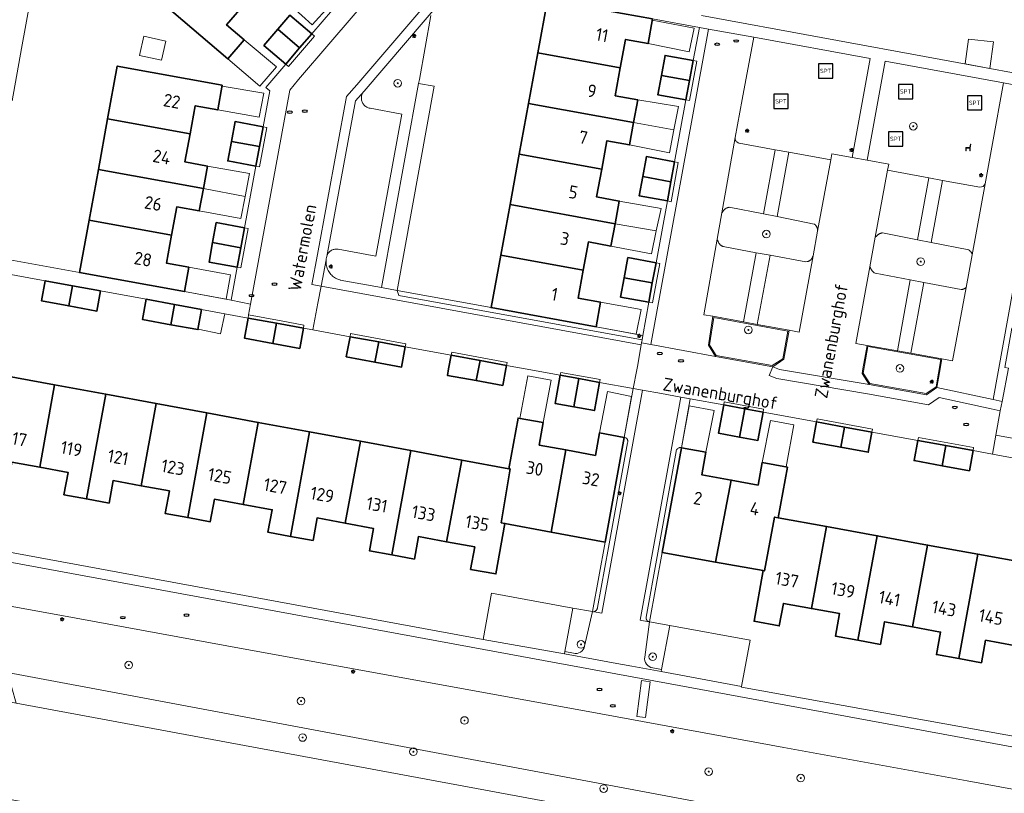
# Model space of a CAD drawing. Header units: metres. Extents: x 152610 to 160096, y 456114 to 462495.
# Tile 218 of 256: x 157214 to 157317, y 459705 to 459787. Entities that reach past the tile are written whole.
import ezdxf
from ezdxf.enums import TextEntityAlignment as Align

# ---------------------------------------------------------------- set-up
doc = ezdxf.new("R2010")
doc.units = ezdxf.units.M
doc.header["$LTSCALE"] = 0.5
doc.layers.get('0').update_dxf_attribs({"linetype": 'CONTINUOUS'})
for name, color, linetype, lineweight in [('B-PV-GK-BESCHOEIING-G', 251, 'GK-BESCHOEIING-SO', 18), ('B-PV-GR-BEPLANTING_CULTUUR_BODEMBEDEKKER-GV', 251, 'CONTINUOUS', 18), ('B-PV-GR-BEPLANTING_CULTUUR_HEESTERS-GV', 251, 'CONTINUOUS', 18), ('B-PV-GR-BEPLANTING_CULTUUR_ROOS-GV', 251, 'CONTINUOUS', 18), ('B-PV-GR-BEPLANTING_CULTUUR_VASTE PLANTENVAK-GV', 251, 'CONTINUOUS', 18), ('B-PV-GR-BOOM-S', 251, 'CONTINUOUS', 25), ('B-PV-GW-TALUD_KRUIN-G', 251, 'CONTINUOUS', 18), ('B-PV-IE-MEUBILAIR-S', 251, 'CONTINUOUS', 25), ('B-PV-IE-MEUBILAIR_WEGMEUBILAIR-S', 251, 'CONTINUOUS', 25), ('B-PV-IE-TERREINAFSCHEIDING_KUNSTMATIG_MUUR-G', 251, 'IE-TERREINAFSCHEIDING_KUNSTMATIG-SO', 18), ('B-PV-OG-BEBOUWING-GV', 6, 'CONTINUOUS', 35), ('B-PV-OG-BEBOUWING-T18', 1, 'CONTINUOUS', 18), ('B-PV-OG-BEBOUWING_OVERBOUWING-GV', 251, 'CONTINUOUS', 18), ('B-PV-OG-BEBOUWING_SCHUUR-GV', 251, 'CONTINUOUS', 18), ('B-PV-OG-TERREIN_BEGROEID-GV', 251, 'CONTINUOUS', 18), ('B-PV-OG-TOPOGRAFIE-T18', 1, 'CONTINUOUS', 18), ('B-PV-OG-WATER_SLOOT-GV', 251, 'CONTINUOUS', 18), ('B-PV-VH-OPENVERHARDING_BETONSTRAATSTEEN-GV', 251, 'CONTINUOUS', 18), ('B-PV-VH-OPENVERHARDING_TEGEL-GV', 251, 'CONTINUOUS', 18)]:
    doc.layers.add(name, color=color, linetype=linetype, lineweight=lineweight)
doc.styles.add('NLCS-ISO', font='NLCS-ISO.ttf')
doc.styles.add('NLCS-ISO-M750-T18', font='NLCS-ISO.ttf', dxfattribs={"height": 1.35})
doc.linetypes.add('GK-BESCHOEIING-SO', pattern='A,18,-3,[1,NLCS.SHX,S=0.6,R=0,X=0,Y=0],-3', length=24)
doc.linetypes.add('IE-TERREINAFSCHEIDING_KUNSTMATIG-SO', pattern='A,4,[82,NLCS.SHX,S=0.75,R=90,X=0,Y=0],4,-2', length=10)

# ---------------------------------------------------------------- blocks, each defined once
blk = doc.blocks.new('SIE-MEUBILAIR_PAAL_LICHTMAST-SO')
for points in [[(-0.62, 0), (-1, 0)], [(-0.71, 0.71), (-0.44, 0.44)], [(0, 1), (0, 0.62)], [(0.44, 0.44), (0.71, 0.71)], [(1, 0), (0.62, 0)], [(-0.71, -0.71), (-0.44, -0.44)], [(0, -0.62), (0, -1)], [(0.44, -0.44), (0.71, -0.71)]]:
    blk.add_lwpolyline(points)
blk.add_circle((0, 0), 0.5)
blk = doc.blocks.new('SIE-MEUBILAIR_PUT_RIOOLPUT-SO')
blk.add_ellipse((0, 0), major_axis=(1.25, 0), ratio=0.54)
blk = doc.blocks.new('SIE-WEG_ZITBANK-SO')
at = {"color": 0, "linetype": 'ByBlock', "lineweight": 18}
blk.add_lwpolyline([(-0.91, -1.63), (-0.91, -0.2), (1.09, -0.2), (1.09, -1.63), (1.29, -1.63), (1.29, -0.21), (1.54, 1.78), (1.33, 1.78), (1.11, 0), (-1.11, 0), (-1.11, -1.63)], close=True, dxfattribs=at)
blk = doc.blocks.new('SIE-WEG_SPEELTOESTEL-SO')
at = {"flags": 128}
blk.add_lwpolyline([(-3.75, -3.75), (3.75, -3.75), (3.75, 3.75), (-3.75, 3.75)], close=True, dxfattribs=at)
at = {"style": 'NLCS-ISO'}
blk.add_text('SPT', height=2.25, dxfattribs=at).set_placement((0, 0), align=Align.MIDDLE_CENTER)
blk = doc.blocks.new('SGR-BOOM_GBKN-SO')
at = {"linetype": 'ByBlock', "lineweight": 18}
h = blk.add_hatch(color=0, dxfattribs=at)
h.dxf.hatch_style = 1
edge = h.paths.add_edge_path()
edge.add_arc((0, 0), 0.25, 0, 360)
at = {"color": 0, "linetype": 'ByBlock', "lineweight": 18}
for radius in [2, 0.25]:
    blk.add_circle((0, 0), radius, dxfattribs=at)
at = {"color": 0, "linetype": 'ByBlock', "lineweight": 18, "style": 'NLCS-ISO'}
blk.add_attdef('SOORT', (2.5, 0), '', height=1.5, dxfattribs=at)

msp = doc.modelspace()

# ---------------------------------------------------------------- linework, layer by layer
at = {"layer": 'B-PV-GK-BESCHOEIING-G', "flags": 128}
msp.add_lwpolyline([(157021.7, 459782.95), (157030.62, 459780.54), (157035.95, 459770.77), (157034.021, 459764.657), (157032.63, 459760.25), (157033.88, 459757.75), (157042.976, 459755.145), (157046.092, 459754.252), (157049.106, 459753.388), (157053.335, 459752.177), (157060.937, 459750), (157109.74, 459736.02), (157111.107, 459735.603), (157121.24, 459732.51), (157126.026, 459731.301), (157127.93, 459730.82), (157155.078, 459725.848), (157157.8, 459725.35), (157168.779, 459729.211), (157173.776, 459728.25), (157188.806, 459725.359), (157190.384, 459724.999), (157199.016, 459723.475), (157205.16, 459722.39), (157212.22, 459715.16), (157213.611, 459714.902), (157340.415, 459691.375), (157343.559, 459690.772), (157345.3, 459690.49), (157350.91, 459692.04), (157361.24, 459699.1), (157374.98, 459696.75), (157384.86, 459682.41), (157383.923, 459676.992), (157382.26, 459667.37), (157373.66, 459661.37), (157354.16, 459664.82), (157346.634, 459675.402), (157342.93, 459680.61), (157341.47, 459680.91), (157338.41, 459681.564), (157331.325, 459682.876), (157213.192, 459704.745), (157204.74, 459706.31), (157200.78, 459704.71), (157190.831, 459706.638), (157174.88, 459709.73), (157173.29, 459710.08), (157167.191, 459711.195), (157164.67, 459714.06), (157163.533, 459714.27), (157125.59, 459721.28), (157119.91, 459722.33), (157094.052, 459730.642), (157084.869, 459733.594), (157050.268, 459743.757), (157046.704, 459744.804), (157043.639, 459745.704), (157040.159, 459746.726), (157030.17, 459749.66), (157019.32, 459747.34), (157010.624, 459750), (157006.83, 459751.16), (157001.58, 459757.84), (157002.822, 459761.65), (157006.021, 459771.468), (157008.57, 459779.29), (157018.9, 459783.92), (157020.38, 459783.43)], dxfattribs=at)
at = {"layer": 'B-PV-GR-BEPLANTING_CULTUUR_BODEMBEDEKKER-GV', "flags": 128}
for points in [[(157289.949, 459754.92), (157286.74, 459755.51), (157286.26, 459752.48), (157287.02, 459751.31), (157293.01, 459750.22), (157294.19, 459751), (157294.73, 459754.04), (157291.39, 459754.655)], [(157306.09, 459751.89), (157302.91, 459752.46), (157302.468, 459750), (157302.38, 459749.51), (157303.14, 459748.36), (157309.13, 459747.27), (157310.24, 459748.05), (157310.585, 459750), (157310.77, 459751.05), (157307.49, 459751.639)]]:
    msp.add_lwpolyline(points, close=True, dxfattribs=at)
at = {"layer": 'B-PV-GR-BEPLANTING_CULTUUR_HEESTERS-GV', "flags": 128}
msp.add_lwpolyline([(157263.14, 459794.4), (157250.12, 459779.16), (157250.06, 459779.088), (157250.007, 459779.012), (157249.96, 459778.931), (157249.921, 459778.846), (157249.889, 459778.758), (157249.865, 459778.668), (157249.848, 459778.576), (157249.839, 459778.483), (157249.839, 459778.39), (157249.846, 459778.297), (157249.861, 459778.205), (157249.884, 459778.114), (157249.915, 459778.026), (157249.953, 459777.941), (157249.998, 459777.859), (157250.05, 459777.782), (157250.109, 459777.709), (157250.173, 459777.641), (157250.243, 459777.58), (157250.318, 459777.524), (157250.398, 459777.475), (157250.481, 459777.433), (157250.568, 459777.399), (157250.657, 459777.372), (157250.749, 459777.352), (157250.758, 459777.351), (157254.09, 459776.75), (157251.35, 459761.83), (157247.419, 459762.549), (157247.329, 459762.564), (157247.239, 459762.571), (157247.148, 459762.57), (157247.057, 459762.561), (157246.968, 459762.544), (157246.88, 459762.519), (157246.796, 459762.487), (157246.714, 459762.447), (157246.636, 459762.4), (157246.562, 459762.347), (157246.494, 459762.287), (157246.43, 459762.222), (157246.373, 459762.151), (157246.323, 459762.076), (157246.279, 459761.996), (157246.242, 459761.913), (157246.213, 459761.827), (157246.207, 459761.806), (157246.176, 459761.683), (157246.153, 459761.559), (157246.141, 459761.455), (157246.137, 459761.433), (157246.131, 459761.307), (157246.132, 459761.181), (157246.141, 459761.054), (157246.158, 459760.929), (157246.183, 459760.805), (157246.215, 459760.683), (157246.255, 459760.563), (157246.303, 459760.446), (157246.358, 459760.332), (157246.42, 459760.222), (157246.489, 459760.115), (157246.565, 459760.014), (157246.647, 459759.918), (157246.734, 459759.826), (157246.828, 459759.741), (157246.926, 459759.662), (157247.029, 459759.589), (157247.137, 459759.522), (157247.249, 459759.463), (157247.364, 459759.411), (157247.482, 459759.366), (157247.603, 459759.329), (157247.621, 459759.324), (157251.97, 459758.52), (157255.853, 459779.966), (157255.93, 459780.39), (157257.129, 459787.109)], dxfattribs=at)
for points in [[(157292.05, 459745.76), (157287.92, 459746.52), (157287.86, 459746.201), (157290.093, 459745.793), (157291.989, 459745.447)], [(157303.48, 459743.67), (157297.67, 459744.74), (157297.61, 459744.42), (157300.536, 459743.886), (157303.42, 459743.36)], [(157277.438, 459742.801), (157277.42, 459742.803), (157275.42, 459731.81), (157274.08, 459724.507), (157274.14, 459724.501), (157274.201, 459724.502), (157274.261, 459724.512), (157274.319, 459724.529), (157274.374, 459724.554), (157274.426, 459724.585), (157274.473, 459724.624), (157274.515, 459724.668), (157274.55, 459724.717), (157274.579, 459724.771), (157274.6, 459724.827), (157274.614, 459724.886), (157274.62, 459724.947), (157274.62, 459724.951), (157275.76, 459731.23), (157277.778, 459742.233), (157277.794, 459742.289), (157277.803, 459742.347), (157277.803, 459742.405), (157277.796, 459742.463), (157277.781, 459742.519), (157277.758, 459742.573), (157277.728, 459742.623), (157277.692, 459742.668), (157277.649, 459742.708), (157277.602, 459742.742), (157277.55, 459742.769), (157277.495, 459742.789)], [(157314.09, 459741.73), (157308.3, 459742.79), (157308.24, 459742.48), (157311.177, 459741.942), (157314.03, 459741.42)], [(157283.36, 459741.729), (157283.3, 459741.73), (157283.24, 459741.723), (157283.182, 459741.708), (157283.126, 459741.686), (157283.073, 459741.656), (157283.025, 459741.62), (157282.982, 459741.578), (157282.945, 459741.53), (157282.915, 459741.478), (157282.891, 459741.422), (157282.876, 459741.364), (157282.869, 459741.318), (157280.88, 459730.3), (157279.73, 459723.92), (157279.729, 459723.913), (157279.728, 459723.906), (157279.727, 459723.899), (157279.726, 459723.892), (157279.725, 459723.885), (157279.724, 459723.878), (157279.723, 459723.871), (157279.723, 459723.863), (157279.723, 459723.856), (157279.723, 459723.849), (157279.723, 459723.842), (157279.723, 459723.835), (157279.723, 459723.828), (157279.723, 459723.821), (157279.723, 459723.814), (157279.724, 459723.806), (157279.725, 459723.799), (157279.725, 459723.792), (157279.726, 459723.785), (157279.727, 459723.778), (157279.729, 459723.771), (157279.73, 459723.764), (157279.731, 459723.757), (157279.733, 459723.75), (157279.734, 459723.743), (157279.736, 459723.736), (157279.738, 459723.729), (157279.74, 459723.723), (157279.742, 459723.716), (157279.744, 459723.709), (157279.747, 459723.702), (157279.749, 459723.696), (157279.752, 459723.689), (157279.755, 459723.683), (157279.758, 459723.676), (157279.76, 459723.67), (157279.763, 459723.663), (157279.767, 459723.657), (157279.77, 459723.65), (157279.773, 459723.644), (157279.777, 459723.638), (157279.78, 459723.632), (157279.784, 459723.626), (157279.788, 459723.62), (157279.792, 459723.614), (157279.796, 459723.608), (157279.8, 459723.602), (157279.804, 459723.596), (157279.809, 459723.591), (157279.813, 459723.585), (157279.817, 459723.579), (157279.822, 459723.574), (157279.827, 459723.569), (157279.832, 459723.563), (157279.837, 459723.558), (157279.841, 459723.553), (157279.847, 459723.548), (157279.852, 459723.543), (157279.857, 459723.538), (157279.862, 459723.534), (157279.868, 459723.529), (157279.873, 459723.524), (157279.879, 459723.52), (157279.884, 459723.516), (157279.89, 459723.511), (157279.896, 459723.507), (157279.902, 459723.503), (157279.908, 459723.499), (157279.914, 459723.495), (157279.92, 459723.492), (157279.926, 459723.488), (157279.932, 459723.484), (157279.938, 459723.481), (157279.945, 459723.478), (157279.951, 459723.475), (157279.957, 459723.471), (157279.964, 459723.468), (157279.97, 459723.466), (157279.977, 459723.463), (157279.984, 459723.46), (157279.99, 459723.458), (157279.997, 459723.455), (157280.004, 459723.453), (157280.011, 459723.451), (157280.023, 459723.446), (157280.06, 459723.439), (157281.41, 459730.72), (157283.423, 459741.719)]]:
    msp.add_lwpolyline(points, close=True, dxfattribs=at)
at = {"layer": 'B-PV-GR-BEPLANTING_CULTUUR_ROOS-GV', "flags": 128}
for points in [[(157293.25, 459773), (157292.023, 459766.279), (157293.47, 459765.986), (157294.71, 459772.74)], [(157309.39, 459770.04), (157308.208, 459763.537), (157309.635, 459763.256), (157310.84, 459769.78)], [(157292.724, 459761.923), (157296.493, 459761.249), (157296.631, 459761.26), (157296.677, 459761.272), (157296.711, 459761.284), (157296.756, 459761.295), (157296.79, 459761.318), (157296.824, 459761.33), (157296.858, 459761.353), (157296.892, 459761.376), (157296.925, 459761.399), (157296.959, 459761.422), (157296.993, 459761.445), (157297.027, 459761.468), (157297.083, 459761.537), (157297.128, 459761.594), (157297.151, 459761.639), (157297.199, 459761.74), (157297.22, 459761.786), (157297.252, 459761.864), (157297.721, 459764.437), (157297.714, 459764.48), (157297.711, 459764.518), (157297.706, 459764.596), (157297.699, 459764.646), (157297.694, 459764.676), (157297.682, 459764.755), (157297.671, 459764.8), (157297.652, 459764.845), (157297.636, 459764.88), (157297.624, 459764.914), (157297.601, 459764.947), (157297.578, 459764.981), (157297.555, 459765.015), (157297.532, 459765.049), (157297.509, 459765.083), (157297.452, 459765.139), (157297.418, 459765.162), (157297.384, 459765.184), (157297.362, 459765.198), (157293.47, 459765.986), (157292.023, 459766.279), (157288.433, 459766.958), (157288.387, 459766.952), (157288.353, 459766.94), (157288.307, 459766.929), (157288.273, 459766.917), (157288.228, 459766.905), (157288.194, 459766.894), (157288.126, 459766.859), (157288.081, 459766.836), (157288.047, 459766.813), (157288.025, 459766.79), (157287.957, 459766.733), (157287.901, 459766.676), (157287.875, 459766.648), (157287.847, 459766.613), (157287.81, 459766.561), (157287.676, 459766.371), (157287.188, 459763.618), (157287.221, 459763.525), (157287.247, 459763.448), (157287.268, 459763.4), (157287.28, 459763.366), (157287.292, 459763.321), (157287.303, 459763.287), (157287.338, 459763.219), (157287.361, 459763.185), (157287.384, 459763.151), (157287.407, 459763.117), (157287.441, 459763.083), (157287.464, 459763.05), (157287.521, 459762.993), (157287.555, 459762.971), (157287.59, 459762.948), (157287.624, 459762.926), (157287.658, 459762.904), (157287.692, 459762.892), (157287.738, 459762.87), (157287.772, 459762.859), (157287.818, 459762.848), (157287.852, 459762.837), (157287.966, 459762.804), (157291.274, 459762.178)], [(157309.635, 459763.256), (157308.208, 459763.537), (157304.518, 459764.265), (157304.5, 459764.264), (157304.466, 459764.264), (157304.43, 459764.254), (157304.386, 459764.241), (157304.353, 459764.229), (157304.319, 459764.218), (157304.285, 459764.206), (157304.251, 459764.194), (157304.214, 459764.177), (157304.183, 459764.16), (157304.149, 459764.137), (157304.115, 459764.114), (157304.081, 459764.091), (157304.035, 459764.056), (157303.995, 459764.018), (157303.955, 459763.983), (157303.899, 459763.936), (157303.768, 459763.812), (157303.2, 459760.72), (157303.289, 459760.528), (157303.323, 459760.464), (157303.349, 459760.428), (157303.372, 459760.394), (157303.395, 459760.36), (157303.418, 459760.327), (157303.441, 459760.293), (157303.464, 459760.259), (157303.487, 459760.236), (157303.522, 459760.202), (157303.544, 459760.18), (157303.579, 459760.146), (157303.613, 459760.124), (157303.67, 459760.09), (157303.772, 459760.035), (157307.444, 459759.338), (157308.862, 459759.069), (157312.787, 459758.323), (157312.837, 459758.324), (157312.917, 459758.336), (157312.951, 459758.347), (157312.985, 459758.359), (157313.03, 459758.371), (157313.064, 459758.382), (157313.098, 459758.405), (157313.132, 459758.417), (157313.166, 459758.44), (157313.2, 459758.463), (157313.233, 459758.486), (157313.267, 459758.509), (157313.296, 459758.536), (157313.931, 459761.982), (157313.921, 459762.012), (157313.909, 459762.057), (157313.897, 459762.091), (157313.886, 459762.125), (157313.863, 459762.17), (157313.851, 459762.204), (157313.828, 459762.238), (157313.805, 459762.272), (157313.782, 459762.306), (157313.725, 459762.362), (157313.691, 459762.396), (157313.668, 459762.418), (157313.633, 459762.441), (157313.599, 459762.463), (157313.573, 459762.48)], [(157291.39, 459754.655), (157292.724, 459761.923), (157291.274, 459762.178), (157289.949, 459754.92)], [(157307.49, 459751.639), (157308.862, 459759.069), (157307.444, 459759.338), (157306.09, 459751.89)]]:
    msp.add_lwpolyline(points, close=True, dxfattribs=at)
at = {"layer": 'B-PV-GR-BEPLANTING_CULTUUR_VASTE PLANTENVAK-GV', "flags": 128}
for points in [[(157272.034, 459724.877), (157271.206, 459720.312), (157272.098, 459720.151)], [(157273.272, 459720.891), (157274.08, 459724.507), (157272.034, 459724.877)], [(157282.213, 459723.048), (157280.06, 459723.439), (157279.573, 459719.734)], [(157280.412, 459718.605), (157281.33, 459718.43), (157282.213, 459723.048)]]:
    msp.add_lwpolyline(points, dxfattribs=at)
at = {"layer": 'B-PV-GR-BEPLANTING_CULTUUR_VASTE PLANTENVAK-GV'}
for points in [[(157272.098, 459720.151, 0.4482137), (157273.272, 459720.891)], [(157279.573, 459719.734, 0.4147631), (157280.412, 459718.605)]]:
    msp.add_lwpolyline(points, format="xyb", dxfattribs=at)
at = {"layer": 'B-PV-GW-TALUD_KRUIN-G', "flags": 128}
msp.add_lwpolyline([(157342.02, 459699.12), (157334.21, 459700.59), (157332.55, 459703.21), (157329.222, 459703.825), (157313.41, 459706.75), (157294.18, 459710.24), (157274.98, 459713.79), (157256.72, 459717.09), (157237.44, 459720.6), (157218.19, 459724.12), (157210.655, 459725.494)], dxfattribs=at)
at = {"layer": 'B-PV-IE-TERREINAFSCHEIDING_KUNSTMATIG_MUUR-G', "flags": 128}
for points in [[(157286.845, 459755.393), (157294.61, 459753.956), (157294.086, 459751.065), (157292.965, 459750.337), (157287.079, 459751.415), (157286.369, 459752.51), (157286.813, 459755.375)], [(157302.996, 459752.34), (157302.504, 459749.529), (157303.198, 459748.47), (157309.1, 459747.41), (157310.148, 459748.12), (157310.632, 459750.966), (157303.012, 459752.34)]]:
    msp.add_lwpolyline(points, dxfattribs=at)
at = {"layer": 'B-PV-OG-BEBOUWING-GV', "flags": 128}
for points in [[(157237.754, 459788.5), (157231.073, 459794.23), (157227.31, 459789.84), (157235.82, 459782.55), (157237.53, 459784.54), (157235.7, 459786.11)], [(157280.4, 459786.729), (157269.38, 459788.749), (157268.359, 459783.172), (157277.013, 459781.592), (157277.56, 459784.59), (157279.92, 459784.15)], [(157244.63, 459785.18), (157242.35, 459787.14), (157241.076, 459785.651), (157243.358, 459783.693)], [(157243.358, 459783.693), (157241.076, 459785.651), (157239.62, 459783.95), (157241.9, 459781.99)], [(157277.013, 459781.592), (157268.359, 459783.172), (157267.386, 459777.861), (157278.405, 459775.85), (157278.84, 459778.24), (157276.48, 459778.67)], [(157284.66, 459782.36), (157281.71, 459782.91), (157281.323, 459780.806), (157284.274, 459780.267)], [(157235.24, 459779.78), (157224.22, 459781.79), (157223.21, 459776.245), (157231.869, 459774.665), (157232.41, 459777.62), (157234.77, 459777.19)], [(157284.274, 459780.267), (157281.323, 459780.806), (157280.95, 459778.78), (157283.9, 459778.24)], [(157278.405, 459775.85), (157267.386, 459777.861), (157266.414, 459772.55), (157275.066, 459770.97), (157275.61, 459773.94), (157277.98, 459773.51)], [(157231.869, 459774.665), (157223.21, 459776.245), (157222.242, 459770.932), (157233.258, 459768.921), (157233.69, 459771.29), (157231.33, 459771.72)], [(157239.53, 459775.42), (157236.58, 459775.96), (157236.196, 459773.875), (157239.146, 459773.336)], [(157239.146, 459773.336), (157236.196, 459773.875), (157235.82, 459771.83), (157238.768, 459771.29)], [(157275.066, 459770.97), (157266.414, 459772.55), (157265.441, 459767.239), (157276.461, 459765.227), (157276.9, 459767.61), (157274.53, 459768.04)], [(157282.707, 459771.741), (157279.76, 459772.29), (157279.373, 459770.184), (157282.323, 459769.646)], [(157233.258, 459768.921), (157222.242, 459770.932), (157221.274, 459765.619), (157229.928, 459764.039), (157230.47, 459767), (157232.83, 459766.57)], [(157282.323, 459769.646), (157279.373, 459770.184), (157279, 459768.16), (157281.951, 459767.62)], [(157276.461, 459765.227), (157265.441, 459767.239), (157264.469, 459761.928), (157273.126, 459760.347), (157273.67, 459763.32), (157276.03, 459762.89)], [(157229.928, 459764.039), (157221.274, 459765.619), (157220.27, 459760.109), (157231.28, 459758.101), (157231.75, 459760.67), (157229.39, 459761.1)], [(157237.571, 459764.8), (157234.62, 459765.35), (157234.235, 459763.253), (157237.186, 459762.714)], [(157237.186, 459762.714), (157234.235, 459763.253), (157233.86, 459761.21), (157236.807, 459760.661)], [(157273.126, 459760.347), (157264.469, 459761.928), (157263.46, 459756.421), (157274.47, 459754.409), (157274.95, 459756.99), (157272.59, 459757.42)], [(157280.759, 459761.12), (157277.81, 459761.67), (157277.423, 459759.563), (157280.373, 459759.024)], [(157219.521, 459758.716), (157216.67, 459759.239), (157216.28, 459757.12), (157219.139, 459756.598)], [(157280.373, 459759.024), (157277.423, 459759.563), (157277.05, 459757.53), (157280, 459756.99)], [(157222.481, 459758.174), (157219.521, 459758.716), (157219.139, 459756.598), (157222.09, 459756.06), (157222.48, 459758.17)], [(157230.228, 459756.752), (157227.25, 459757.3), (157226.87, 459755.18), (157229.84, 459754.634)], [(157233.079, 459756.227), (157230.228, 459756.752), (157229.84, 459754.634), (157232.69, 459754.11)], [(157240.932, 459754.786), (157237.95, 459755.33), (157237.56, 459753.22), (157240.545, 459752.671)], [(157243.76, 459754.27), (157240.932, 459754.786), (157240.545, 459752.671), (157243.38, 459752.15)], [(157251.659, 459752.821), (157248.651, 459753.373), (157248.26, 459751.26), (157251.269, 459750.705)], [(157254.45, 459752.309), (157251.659, 459752.821), (157251.269, 459750.705), (157254.06, 459750.19)], [(157262.293, 459750.871), (157259.259, 459751.427), (157258.997, 459750), (157258.87, 459749.31), (157261.903, 459748.757)], [(157265.07, 459750.362), (157262.293, 459750.871), (157261.903, 459748.757), (157264.68, 459748.25), (157265.003, 459750)], [(157217.645, 459748.314), (157212.333, 459749.295), (157210.344, 459738.289), (157212.73, 459737.85), (157213.16, 459740.21), (157216.086, 459739.674)], [(157272.658, 459748.97), (157270.719, 459749.326), (157270.17, 459746.37), (157272.124, 459746.015)], [(157274.84, 459748.57), (157272.658, 459748.97), (157272.124, 459746.015), (157274.3, 459745.62)], [(157223.009, 459747.324), (157217.645, 459748.314), (157216.086, 459739.674), (157219.06, 459739.13), (157218.63, 459736.77), (157220.992, 459736.335)], [(157228.321, 459746.343), (157223.009, 459747.324), (157220.992, 459736.335), (157223.36, 459735.9), (157223.79, 459738.26), (157226.741, 459737.72)], [(157233.635, 459745.361), (157228.321, 459746.343), (157226.741, 459737.72), (157229.69, 459737.18), (157229.25, 459734.82), (157231.622, 459734.385)], [(157290.093, 459745.793), (157287.86, 459746.201), (157287.32, 459743.24), (157289.526, 459742.839)], [(157291.989, 459745.447), (157290.093, 459745.793), (157289.526, 459742.839), (157291.45, 459742.49)], [(157239.025, 459744.366), (157233.635, 459745.361), (157231.622, 459734.385), (157233.99, 459733.95), (157234.42, 459736.31), (157237.449, 459735.755)], [(157268.93, 459744.35), (157266.29, 459744.83), (157265.32, 459739.51), (157265.448, 459739.485), (157264.528, 459733.832), (157264.91, 459733.76), (157269.745, 459732.863), (157271.303, 459741.477), (157268.5, 459741.99)], [(157244.404, 459743.373), (157239.025, 459744.366), (157237.449, 459735.755), (157240.48, 459735.2), (157240.04, 459732.84), (157242.407, 459732.41)], [(157300.536, 459743.886), (157297.61, 459744.42), (157297.22, 459742.31), (157300.152, 459741.771)], [(157303.42, 459743.36), (157300.536, 459743.886), (157300.152, 459741.771), (157303.04, 459741.24)], [(157249.737, 459742.388), (157244.404, 459743.373), (157242.407, 459732.41), (157244.77, 459731.98), (157245.2, 459734.34), (157248.154, 459733.795)], [(157277.42, 459742.803), (157274.84, 459743.28), (157274.4, 459740.91), (157271.303, 459741.477), (157269.745, 459732.863), (157275.42, 459731.81)], [(157255.036, 459741.409), (157249.737, 459742.388), (157248.154, 459733.795), (157251.11, 459733.25), (157250.68, 459730.89), (157253.041, 459730.46)], [(157286, 459741.25), (157283.423, 459741.719), (157281.41, 459730.72), (157287.008, 459729.71), (157288.659, 459738.314), (157285.56, 459738.88)], [(157311.177, 459741.942), (157308.24, 459742.48), (157307.85, 459740.36), (157310.788, 459739.823)], [(157314.03, 459741.42), (157311.177, 459741.942), (157310.788, 459739.823), (157313.65, 459739.3)], [(157260.367, 459740.425), (157255.036, 459741.409), (157253.041, 459730.46), (157255.4, 459730.03), (157255.83, 459732.39), (157258.785, 459731.845)], [(157265.32, 459739.51), (157260.367, 459740.425), (157258.785, 459731.845), (157261.74, 459731.3), (157261.31, 459728.94), (157263.96, 459728.46), (157264.91, 459733.76), (157264.528, 459733.832), (157265.448, 459739.485)], [(157294.55, 459739.68), (157291.9, 459740.17), (157291.47, 459737.8), (157288.659, 459738.314), (157287.008, 459729.71), (157292, 459728.81), (157292.134, 459728.787), (157293.199, 459734.436), (157293.57, 459734.37)], [(157293.57, 459734.37), (157293.199, 459734.436), (157292.134, 459728.787), (157292, 459728.81), (157291.05, 459723.5), (157293.7, 459723.01), (157294.13, 459725.37), (157297.075, 459724.835), (157298.639, 459733.443)], [(157303.971, 459732.469), (157298.639, 459733.443), (157297.075, 459724.835), (157300.02, 459724.3), (157299.59, 459721.94), (157301.949, 459721.505)], [(157309.26, 459731.502), (157303.971, 459732.469), (157301.949, 459721.505), (157304.31, 459721.07), (157304.74, 459723.44), (157307.681, 459722.9)], [(157314.547, 459730.535), (157309.26, 459731.502), (157307.681, 459722.9), (157310.62, 459722.36), (157310.19, 459720), (157312.549, 459719.57)], [(157319.942, 459729.549), (157314.547, 459730.535), (157312.549, 459719.57), (157314.91, 459719.14), (157315.34, 459721.5), (157318.36, 459720.945)]]:
    msp.add_lwpolyline(points, close=True, dxfattribs=at)
at = {"layer": 'B-PV-OG-BEBOUWING_OVERBOUWING-GV', "flags": 128}
for points in [[(157246.445, 459788.079), (157243.09, 459791.036), (157241.43, 459789.1), (157244.677, 459786.115)], [(157284.751, 459785.778), (157280.374, 459786.591), (157279.92, 459784.15), (157284.251, 459783.287)], [(157240.951, 459781.705), (157237.53, 459784.54), (157235.82, 459782.55), (157239.177, 459779.684)], [(157316.183, 459784.319), (157313.552, 459784.619), (157313.197, 459782.005), (157315.802, 459781.527)], [(157239.616, 459778.954), (157235.222, 459779.679), (157234.77, 459777.19), (157239.098, 459776.404)], [(157278.405, 459775.85), (157282.645, 459775.077), (157283.131, 459777.528), (157278.84, 459778.24)], [(157282.645, 459775.077), (157278.405, 459775.85), (157277.98, 459773.51), (157282.169, 459772.68)], [(157233.258, 459768.921), (157237.639, 459768.095), (157238.11, 459770.491), (157233.69, 459771.29)], [(157237.639, 459768.095), (157233.258, 459768.921), (157232.83, 459766.57), (157237.184, 459765.776)], [(157276.461, 459765.227), (157280.793, 459764.49), (157281.301, 459766.848), (157276.9, 459767.61)], [(157280.793, 459764.49), (157276.461, 459765.227), (157276.03, 459762.89), (157280.272, 459762.069)], [(157236.116, 459759.871), (157231.75, 459760.67), (157231.28, 459758.101), (157235.644, 459757.306)], [(157279.202, 459756.242), (157274.95, 459756.99), (157274.47, 459754.409), (157278.683, 459753.639)], [(157235.518, 459755.778), (157233.079, 459756.227), (157232.699, 459754.159), (157235.074, 459753.661)], [(157269.764, 459748.799), (157267.315, 459749.258), (157266.479, 459744.796), (157268.93, 459744.35)], [(157278.205, 459747.095), (157275.666, 459747.623), (157274.84, 459743.28), (157277.42, 459742.803)], [(157286.85, 459745.637), (157284.224, 459746.099), (157283.423, 459741.719), (157286, 459741.25)], [(157295.231, 459744.131), (157292.762, 459744.581), (157291.9, 459740.17), (157294.409, 459739.706)]]:
    msp.add_lwpolyline(points, close=True, dxfattribs=at)
at = {"layer": 'B-PV-OG-BEBOUWING_SCHUUR-GV', "flags": 128}
msp.add_lwpolyline([(157229.312, 459784.396), (157227.022, 459784.908), (157226.575, 459782.907), (157228.865, 459782.395)], close=True, dxfattribs=at)
at = {"layer": 'B-PV-OG-TERREIN_BEGROEID-GV', "flags": 128}
msp.add_lwpolyline([(157213.19, 459778.148), (157214.19, 459783.62), (157215.69, 459791.88), (157214.119, 459792.658), (157213.515, 459793.444)], dxfattribs=at)
for points in [[(157303.229, 459782.596), (157291.01, 459784.83), (157289.81, 459778.27), (157289.077, 459774.289), (157289.069, 459774.226), (157289.07, 459774.162), (157289.078, 459774.099), (157289.094, 459774.038), (157289.118, 459773.979), (157289.149, 459773.923), (157289.187, 459773.872), (157289.23, 459773.826), (157289.28, 459773.786), (157289.333, 459773.752), (157289.391, 459773.725), (157289.452, 459773.706), (157289.48, 459773.7), (157293.25, 459773), (157294.71, 459772.74), (157299.09, 459771.94), (157299.21, 459772.57), (157301.331, 459772.184)], [(157317.22, 459780.04), (157304.8, 459782.309), (157302.92, 459771.894), (157305.18, 459771.48), (157305.06, 459770.84), (157309.39, 459770.04), (157310.84, 459769.78), (157314.739, 459769.064), (157315.083, 459769.127), (157315.298, 459769.404), (157316.06, 459773.66)], [(157263.46, 459756.421), (157253.583, 459758.228), (157253.77, 459757.68), (157279.29, 459753.03), (157279.39, 459753.51), (157274.47, 459754.409)], [(157218.19, 459724.12), (157210.655, 459725.494), (157212.713, 459718.12), (157340.97, 459694.09), (157342.02, 459699.12), (157334.21, 459700.59), (157332.55, 459703.21), (157329.222, 459703.825), (157313.41, 459706.75), (157294.18, 459710.24), (157274.98, 459713.79), (157256.72, 459717.09), (157237.44, 459720.6)], [(157340.97, 459694.09), (157212.713, 459718.12), (157213.611, 459714.902), (157340.415, 459691.375)]]:
    msp.add_lwpolyline(points, close=True, dxfattribs=at)
at = {"layer": 'B-PV-OG-WATER_SLOOT-GV', "flags": 128}
msp.add_lwpolyline([(157340.415, 459691.375), (157213.611, 459714.902)], dxfattribs=at)
at = {"layer": 'B-PV-VH-OPENVERHARDING_BETONSTRAATSTEEN-GV', "flags": 128}
for points in [[(157279.55, 459813.56), (157278.789, 459814.209), (157276.11, 459811.07), (157270.763, 459804.835), (157263.597, 459796.457), (157262.382, 459795.052), (157249.363, 459779.814), (157248.286, 459778.581), (157245.224, 459761.99), (157244.627, 459758.858), (157245.609, 459758.671), (157246.137, 459761.433), (157246.141, 459761.455), (157246.153, 459761.559), (157246.176, 459761.683), (157246.207, 459761.806), (157249.22, 459778.13), (157250.12, 459779.16), (157263.14, 459794.4), (157264.355, 459795.805), (157264.366, 459795.817), (157271.512, 459804.172), (157271.523, 459804.185), (157276.87, 459810.42)], [(157286.275, 459785.661), (157285.31, 459785.83), (157284.66, 459782.36), (157285.05, 459782.29), (157284.29, 459778.16), (157283.9, 459778.24), (157282.707, 459771.741), (157283.1, 459771.67), (157282.34, 459767.54), (157281.951, 459767.62), (157280.759, 459761.12), (157281.15, 459761.05), (157280.39, 459756.91), (157280, 459756.99), (157279.39, 459753.51), (157279.29, 459753.03), (157279.237, 459752.726), (157280.213, 459752.548)], [(157287.02, 459751.31), (157286.26, 459752.48), (157286.74, 459755.51), (157285.78, 459755.66), (157287.188, 459763.618), (157287.676, 459766.371), (157289.077, 459774.289), (157289.81, 459778.27), (157291.01, 459784.83), (157286.275, 459785.661), (157280.213, 459752.548)], [(157321.979, 459779.103), (157317.22, 459780.04), (157316.06, 459773.66), (157315.298, 459769.404), (157313.931, 459761.982), (157313.296, 459758.536), (157311.88, 459750.85), (157310.77, 459751.05), (157310.585, 459750), (157310.24, 459748.05), (157316.151, 459746.778)], [(157250.06, 459779.088), (157250.12, 459779.16), (157249.22, 459778.13), (157246.207, 459761.806), (157246.213, 459761.827), (157246.242, 459761.913), (157246.279, 459761.996), (157246.323, 459762.076), (157246.373, 459762.151), (157246.43, 459762.222), (157246.494, 459762.287), (157246.562, 459762.347), (157246.636, 459762.4), (157246.714, 459762.447), (157246.796, 459762.487), (157246.88, 459762.519), (157246.968, 459762.544), (157247.057, 459762.561), (157247.148, 459762.57), (157247.239, 459762.571), (157247.329, 459762.564), (157247.419, 459762.549), (157251.35, 459761.83), (157254.09, 459776.75), (157250.758, 459777.351), (157250.749, 459777.352), (157250.657, 459777.372), (157250.568, 459777.399), (157250.481, 459777.433), (157250.398, 459777.475), (157250.318, 459777.524), (157250.243, 459777.58), (157250.173, 459777.641), (157250.109, 459777.709), (157250.05, 459777.782), (157249.998, 459777.859), (157249.953, 459777.941), (157249.915, 459778.026), (157249.884, 459778.114), (157249.861, 459778.205), (157249.846, 459778.297), (157249.839, 459778.39), (157249.839, 459778.483), (157249.848, 459778.576), (157249.865, 459778.668), (157249.889, 459778.758), (157249.921, 459778.846), (157249.96, 459778.931), (157250.007, 459779.012)], [(157322.971, 459778.908), (157321.979, 459779.103), (157316.151, 459746.778), (157317.07, 459746.58), (157317.75, 459750.06), (157317.35, 459750.13), (157318.1, 459754.26), (157318.49, 459754.19), (157319.67, 459760.68), (157319.28, 459760.76), (157320.02, 459764.89), (157320.42, 459764.82), (157321.594, 459771.309), (157321.2, 459771.37), (157321.95, 459775.51), (157322.341, 459775.43)], [(157293.25, 459773), (157289.48, 459773.7), (157289.452, 459773.706), (157289.391, 459773.725), (157289.333, 459773.752), (157289.28, 459773.786), (157289.23, 459773.826), (157289.187, 459773.872), (157289.149, 459773.923), (157289.118, 459773.979), (157289.094, 459774.038), (157289.078, 459774.099), (157289.07, 459774.162), (157289.069, 459774.226), (157289.077, 459774.289), (157287.676, 459766.371), (157287.81, 459766.561), (157287.847, 459766.613), (157287.875, 459766.648), (157287.901, 459766.676), (157287.957, 459766.733), (157288.025, 459766.79), (157288.047, 459766.813), (157288.081, 459766.836), (157288.126, 459766.859), (157288.194, 459766.894), (157288.228, 459766.905), (157288.273, 459766.917), (157288.307, 459766.929), (157288.353, 459766.94), (157288.387, 459766.952), (157288.433, 459766.958), (157292.023, 459766.279)], [(157303.14, 459748.36), (157302.38, 459749.51), (157302.468, 459750), (157302.91, 459752.46), (157301.72, 459752.67), (157303.2, 459760.72), (157303.768, 459763.812), (157305.06, 459770.84), (157305.18, 459771.48), (157302.92, 459771.894), (157301.331, 459772.184), (157299.21, 459772.57), (157299.09, 459771.94), (157297.721, 459764.437), (157297.252, 459761.864), (157295.79, 459753.85), (157294.73, 459754.04), (157294.19, 459751), (157293.01, 459750.22), (157293.722, 459749.94)], [(157299.09, 459771.94), (157294.71, 459772.74), (157293.47, 459765.986), (157297.362, 459765.198), (157297.384, 459765.184), (157297.418, 459765.162), (157297.452, 459765.139), (157297.509, 459765.083), (157297.532, 459765.049), (157297.555, 459765.015), (157297.578, 459764.981), (157297.601, 459764.947), (157297.624, 459764.914), (157297.636, 459764.88), (157297.652, 459764.845), (157297.671, 459764.8), (157297.682, 459764.755), (157297.694, 459764.676), (157297.699, 459764.646), (157297.706, 459764.596), (157297.711, 459764.518), (157297.714, 459764.48), (157297.721, 459764.437)], [(157309.39, 459770.04), (157305.06, 459770.84), (157303.768, 459763.812), (157303.899, 459763.936), (157303.955, 459763.983), (157303.995, 459764.018), (157304.035, 459764.056), (157304.081, 459764.091), (157304.115, 459764.114), (157304.149, 459764.137), (157304.183, 459764.16), (157304.214, 459764.177), (157304.251, 459764.194), (157304.285, 459764.206), (157304.319, 459764.218), (157304.353, 459764.229), (157304.386, 459764.241), (157304.43, 459764.254), (157304.466, 459764.264), (157304.5, 459764.264), (157304.518, 459764.265), (157308.208, 459763.537)], [(157315.298, 459769.404), (157315.083, 459769.127), (157314.739, 459769.064), (157310.84, 459769.78), (157309.635, 459763.256), (157313.573, 459762.48), (157313.599, 459762.463), (157313.633, 459762.441), (157313.668, 459762.418), (157313.691, 459762.396), (157313.725, 459762.362), (157313.782, 459762.306), (157313.805, 459762.272), (157313.828, 459762.238), (157313.851, 459762.204), (157313.863, 459762.17), (157313.886, 459762.125), (157313.897, 459762.091), (157313.909, 459762.057), (157313.921, 459762.012), (157313.931, 459761.982)], [(157289.949, 459754.92), (157291.274, 459762.178), (157287.966, 459762.804), (157287.852, 459762.837), (157287.818, 459762.848), (157287.772, 459762.859), (157287.738, 459762.87), (157287.692, 459762.892), (157287.658, 459762.904), (157287.624, 459762.926), (157287.59, 459762.948), (157287.555, 459762.971), (157287.521, 459762.993), (157287.464, 459763.05), (157287.441, 459763.083), (157287.407, 459763.117), (157287.384, 459763.151), (157287.361, 459763.185), (157287.338, 459763.219), (157287.303, 459763.287), (157287.292, 459763.321), (157287.28, 459763.366), (157287.268, 459763.4), (157287.247, 459763.448), (157287.221, 459763.525), (157287.188, 459763.618), (157285.78, 459755.66), (157286.74, 459755.51)], [(157246.131, 459761.307), (157246.137, 459761.433), (157245.609, 459758.671), (157279.201, 459752.522), (157279.237, 459752.726), (157279.29, 459753.03), (157253.77, 459757.68), (157253.583, 459758.228), (157251.97, 459758.52), (157247.621, 459759.324), (157247.603, 459759.329), (157247.482, 459759.366), (157247.364, 459759.411), (157247.249, 459759.463), (157247.137, 459759.522), (157247.029, 459759.589), (157246.926, 459759.662), (157246.828, 459759.741), (157246.734, 459759.826), (157246.647, 459759.918), (157246.565, 459760.014), (157246.489, 459760.115), (157246.42, 459760.222), (157246.358, 459760.332), (157246.303, 459760.446), (157246.255, 459760.563), (157246.215, 459760.683), (157246.183, 459760.805), (157246.158, 459760.929), (157246.141, 459761.054), (157246.132, 459761.181)], [(157291.39, 459754.655), (157294.73, 459754.04), (157295.79, 459753.85), (157297.252, 459761.864), (157297.22, 459761.786), (157297.199, 459761.74), (157297.151, 459761.639), (157297.128, 459761.594), (157297.083, 459761.537), (157297.027, 459761.468), (157296.993, 459761.445), (157296.959, 459761.422), (157296.925, 459761.399), (157296.892, 459761.376), (157296.858, 459761.353), (157296.824, 459761.33), (157296.79, 459761.318), (157296.756, 459761.295), (157296.711, 459761.284), (157296.677, 459761.272), (157296.631, 459761.26), (157296.493, 459761.249), (157292.724, 459761.923)], [(157302.91, 459752.46), (157306.09, 459751.89), (157307.444, 459759.338), (157303.772, 459760.035), (157303.67, 459760.09), (157303.613, 459760.124), (157303.579, 459760.146), (157303.544, 459760.18), (157303.522, 459760.202), (157303.487, 459760.236), (157303.464, 459760.259), (157303.441, 459760.293), (157303.418, 459760.327), (157303.395, 459760.36), (157303.372, 459760.394), (157303.349, 459760.428), (157303.323, 459760.464), (157303.289, 459760.528), (157303.2, 459760.72), (157301.72, 459752.67)], [(157310.77, 459751.05), (157311.88, 459750.85), (157313.296, 459758.536), (157313.267, 459758.509), (157313.233, 459758.486), (157313.2, 459758.463), (157313.166, 459758.44), (157313.132, 459758.417), (157313.098, 459758.405), (157313.064, 459758.382), (157313.03, 459758.371), (157312.985, 459758.359), (157312.951, 459758.347), (157312.917, 459758.336), (157312.837, 459758.324), (157312.787, 459758.323), (157308.862, 459759.069), (157307.49, 459751.639)], [(157279.201, 459752.522), (157245.609, 459758.671), (157245.27, 459756.892), (157244.736, 459754.09), (157248.651, 459753.373), (157248.71, 459753.69), (157254.51, 459752.62), (157254.45, 459752.309), (157259.259, 459751.427), (157259.32, 459751.74), (157265.13, 459750.68), (157265.07, 459750.362), (157267.046, 459749.999), (157270.719, 459749.326), (157270.77, 459749.62), (157274.9, 459748.88), (157274.84, 459748.57), (157278.36, 459747.94), (157278.74, 459749.889), (157278.804, 459750.255)], [(157280.213, 459752.548), (157279.237, 459752.726), (157279.201, 459752.522), (157278.804, 459750.255), (157278.74, 459749.889), (157278.36, 459747.94), (157279.338, 459747.761), (157281.328, 459747.396), (157283.372, 459747.021), (157284.36, 459746.84), (157287.86, 459746.201), (157287.92, 459746.52), (157292.05, 459745.76), (157291.989, 459745.447), (157297.61, 459744.42), (157297.67, 459744.74), (157303.48, 459743.67), (157303.42, 459743.36), (157308.24, 459742.48), (157308.3, 459742.79), (157314.09, 459741.73), (157314.03, 459741.42), (157316.055, 459741.043), (157316.42, 459743.05), (157316.889, 459745.596), (157315.941, 459745.8), (157310.457, 459746.98), (157309.363, 459746.211), (157302.968, 459747.375), (157293.453, 459748.971), (157292.644, 459749.289), (157293.01, 459750.22), (157287.02, 459751.31)], [(157293.722, 459749.94), (157293.01, 459750.22), (157292.644, 459749.289), (157293.453, 459748.971), (157302.968, 459747.375), (157309.363, 459746.211), (157310.457, 459746.98), (157315.941, 459745.8), (157316.889, 459745.596), (157317.07, 459746.58), (157316.151, 459746.778), (157310.24, 459748.05), (157309.13, 459747.27), (157303.14, 459748.36)], [(157279.338, 459747.761), (157278.36, 459747.94), (157277.42, 459742.803), (157277.438, 459742.801), (157277.495, 459742.789), (157277.55, 459742.769), (157277.602, 459742.742), (157277.649, 459742.708), (157277.692, 459742.668), (157277.728, 459742.623), (157277.758, 459742.573), (157277.781, 459742.519), (157277.796, 459742.463), (157277.803, 459742.405), (157277.803, 459742.347), (157277.794, 459742.289), (157277.778, 459742.233), (157275.76, 459731.23), (157274.62, 459724.951), (157274.62, 459724.947), (157274.614, 459724.886), (157274.6, 459724.827), (157274.579, 459724.771), (157274.55, 459724.717), (157274.515, 459724.668), (157274.473, 459724.624), (157274.426, 459724.585), (157274.374, 459724.554), (157274.319, 459724.529), (157274.261, 459724.512), (157274.201, 459724.502), (157274.14, 459724.501), (157274.08, 459724.507), (157275.075, 459724.329)], [(157284.36, 459746.84), (157283.372, 459747.021), (157279.095, 459723.611), (157280.023, 459723.446), (157280.011, 459723.451), (157280.004, 459723.453), (157279.997, 459723.455), (157279.99, 459723.458), (157279.984, 459723.46), (157279.977, 459723.463), (157279.97, 459723.466), (157279.964, 459723.468), (157279.957, 459723.471), (157279.951, 459723.475), (157279.945, 459723.478), (157279.938, 459723.481), (157279.932, 459723.484), (157279.926, 459723.488), (157279.92, 459723.492), (157279.914, 459723.495), (157279.908, 459723.499), (157279.902, 459723.503), (157279.896, 459723.507), (157279.89, 459723.511), (157279.884, 459723.516), (157279.879, 459723.52), (157279.873, 459723.524), (157279.868, 459723.529), (157279.862, 459723.534), (157279.857, 459723.538), (157279.852, 459723.543), (157279.847, 459723.548), (157279.841, 459723.553), (157279.837, 459723.558), (157279.832, 459723.563), (157279.827, 459723.569), (157279.822, 459723.574), (157279.817, 459723.579), (157279.813, 459723.585), (157279.809, 459723.591), (157279.804, 459723.596), (157279.8, 459723.602), (157279.796, 459723.608), (157279.792, 459723.614), (157279.788, 459723.62), (157279.784, 459723.626), (157279.78, 459723.632), (157279.777, 459723.638), (157279.773, 459723.644), (157279.77, 459723.65), (157279.767, 459723.657), (157279.763, 459723.663), (157279.76, 459723.67), (157279.758, 459723.676), (157279.755, 459723.683), (157279.752, 459723.689), (157279.749, 459723.696), (157279.747, 459723.702), (157279.744, 459723.709), (157279.742, 459723.716), (157279.74, 459723.723), (157279.738, 459723.729), (157279.736, 459723.736), (157279.734, 459723.743), (157279.733, 459723.75), (157279.731, 459723.757), (157279.73, 459723.764), (157279.729, 459723.771), (157279.727, 459723.778), (157279.726, 459723.785), (157279.725, 459723.792), (157279.725, 459723.799), (157279.724, 459723.806), (157279.723, 459723.814), (157279.723, 459723.821), (157279.723, 459723.828), (157279.723, 459723.835), (157279.723, 459723.842), (157279.723, 459723.849), (157279.723, 459723.856), (157279.723, 459723.863), (157279.723, 459723.871), (157279.724, 459723.878), (157279.725, 459723.885), (157279.726, 459723.892), (157279.727, 459723.899), (157279.728, 459723.906), (157279.729, 459723.913), (157279.73, 459723.92), (157280.88, 459730.3), (157282.869, 459741.318), (157282.876, 459741.364), (157282.891, 459741.422), (157282.915, 459741.478), (157282.945, 459741.53), (157282.982, 459741.578), (157283.025, 459741.62), (157283.073, 459741.656), (157283.126, 459741.686), (157283.182, 459741.708), (157283.24, 459741.723), (157283.3, 459741.73), (157283.36, 459741.729), (157283.423, 459741.719)], [(157198.25, 459733.44), (157196.781, 459733.687), (157196.604, 459732.727), (157330.047, 459708.12), (157330.264, 459709.253), (157289.73, 459716.59), (157289.74, 459716.646), (157281.29, 459718.22), (157278.215, 459718.779), (157276.253, 459719.135), (157274.183, 459719.511), (157271.16, 459720.06), (157262.62, 459721.57)], [(157196.592, 459732.662), (157193.67, 459733.21), (157193.267, 459731.061), (157192.838, 459728.769), (157198.94, 459727.63), (157199.678, 459727.495), (157210.655, 459725.494), (157218.19, 459724.12), (157237.44, 459720.6), (157256.72, 459717.09), (157274.98, 459713.79), (157294.18, 459710.24), (157313.41, 459706.75), (157329.222, 459703.825), (157329.673, 459706.173), (157330.047, 459708.12), (157196.604, 459732.727)], [(157272.034, 459724.877), (157263.51, 459726.45), (157262.62, 459721.57), (157271.16, 459720.06), (157271.206, 459720.312)], [(157281.29, 459718.22), (157289.74, 459716.646), (157290.64, 459721.52), (157282.213, 459723.048), (157281.33, 459718.43)], [(157278.759, 459713.502), (157279.232, 459717.268), (157280.144, 459717.153), (157279.671, 459713.387)], [(157280.144, 459717.153), (157279.232, 459717.268), (157278.759, 459713.502), (157279.671, 459713.387)]]:
    msp.add_lwpolyline(points, close=True, dxfattribs=at)
for points in [[(157251.76, 459790.31), (157246.41, 459784.07), (157243.26, 459780.38), (157242.33, 459779.26), (157238.219, 459756.793), (157238.01, 459755.65), (157241.407, 459755.024), (157243.82, 459754.58), (157243.76, 459754.27), (157244.736, 459754.09), (157245.27, 459756.892), (157245.609, 459758.671), (157244.627, 459758.858), (157245.224, 459761.99), (157248.286, 459778.581), (157249.363, 459779.814), (157262.382, 459795.052)], [(157280.023, 459723.446), (157279.095, 459723.611), (157283.372, 459747.021), (157281.328, 459747.396), (157279.338, 459747.761), (157275.075, 459724.329), (157274.08, 459724.507), (157273.272, 459720.891)], [(157338.69, 459738.96), (157316.42, 459743.05), (157316.055, 459741.043), (157318.92, 459740.519)], [(157279.573, 459719.734), (157280.06, 459723.439), (157280.023, 459723.446)], [(157272.098, 459720.151), (157271.206, 459720.312), (157271.16, 459720.06), (157274.183, 459719.511), (157276.253, 459719.135), (157278.215, 459718.779), (157281.29, 459718.22), (157281.33, 459718.43), (157280.412, 459718.605)]]:
    msp.add_lwpolyline(points, dxfattribs=at)
at = {"layer": 'B-PV-VH-OPENVERHARDING_BETONSTRAATSTEEN-GV'}
for points in [[(157273.272, 459720.891, -0.4482137), (157272.098, 459720.151)], [(157280.412, 459718.605, -0.4147631), (157279.573, 459719.734)]]:
    msp.add_lwpolyline(points, format="xyb", dxfattribs=at)
at = {"layer": 'B-PV-VH-OPENVERHARDING_TEGEL-GV', "flags": 128}
for points in [[(157248.97, 459790.25), (157244.63, 459785.18), (157244.936, 459784.926), (157242.2, 459781.73), (157241.9, 459781.99), (157239.8, 459779.55), (157240.23, 459779.18), (157239.53, 459775.42), (157239.93, 459775.34), (157239.16, 459771.21), (157238.768, 459771.29), (157237.571, 459764.8), (157237.97, 459764.72), (157237.2, 459760.59), (157236.807, 459760.661), (157236.17, 459757.21), (157238.219, 459756.793), (157242.33, 459779.26), (157243.26, 459780.38), (157246.41, 459784.07), (157251.76, 459790.31)], [(157280.4, 459786.729), (157285.31, 459785.83), (157286.275, 459785.661), (157291.01, 459784.83), (157303.229, 459782.596), (157301.331, 459772.184), (157302.92, 459771.894), (157304.8, 459782.309), (157317.22, 459780.04), (157321.979, 459779.103), (157322.971, 459778.908), (157323.213, 459780.168), (157323.202, 459780.17), (157285.527, 459787.079)]]:
    msp.add_lwpolyline(points, dxfattribs=at)
for points in [[(157257.466, 459779.672), (157255.853, 459779.966), (157251.97, 459758.52), (157253.583, 459758.228)], [(157200.933, 459763.694), (157192.95, 459765.2), (157193.02, 459763.56), (157198.247, 459762.607), (157203.39, 459761.67), (157206.06, 459761.181), (157208.898, 459760.661), (157211.86, 459760.119), (157216.67, 459759.239), (157219.521, 459758.716), (157222.481, 459758.174), (157222.48, 459758.17), (157227.25, 459757.3), (157230.228, 459756.752), (157233.079, 459756.227), (157237.95, 459755.33), (157238.01, 459755.65), (157238.219, 459756.793), (157236.17, 459757.21), (157231.28, 459758.101), (157220.27, 459760.109), (157210.23, 459761.94), (157203.628, 459763.186)]]:
    msp.add_lwpolyline(points, close=True, dxfattribs=at)

# ---------------------------------------------------------------- block references
at = {"layer": 'B-PV-GR-BOOM-S', "xscale": 0.2, "yscale": 0.2, "zscale": 0.2}
for p in [(157253.66, 459779.98), (157307.758, 459775.469), (157292.35, 459764.15), (157308.54, 459761.25), (157290.45, 459754.08), (157306.35, 459750.036), (157272.89, 459721.067), (157280.414, 459719.764), (157225.43, 459718.9), (157243.51, 459715.12), (157260.663, 459713.078), (157243.674, 459711.29), (157255.298, 459709.8), (157286.295, 459707.714), (157295.95, 459707.03), (157275.267, 459705.925)]:
    msp.add_blockref('SGR-BOOM_GBKN-SO', p, dxfattribs=at)
at = {"layer": 'B-PV-IE-MEUBILAIR-S', "xscale": 0.2, "yscale": 0.2, "zscale": 0.2}
for name, p in [('SIE-MEUBILAIR_PAAL_LICHTMAST-SO', (157255.375, 459784.943)), ('SIE-MEUBILAIR_PUT_RIOOLPUT-SO', (157287.163, 459784.076)), ('SIE-MEUBILAIR_PUT_RIOOLPUT-SO', (157289.178, 459784.415)), ('SIE-MEUBILAIR_PUT_RIOOLPUT-SO', (157242.346, 459776.949)), ('SIE-MEUBILAIR_PUT_RIOOLPUT-SO', (157243.916, 459777.057)), ('SIE-MEUBILAIR_PAAL_LICHTMAST-SO', (157290.326, 459774.998)), ('SIE-MEUBILAIR_PAAL_LICHTMAST-SO', (157301.271, 459772.975)), ('SIE-MEUBILAIR_PAAL_LICHTMAST-SO', (157314.888, 459770.324)), ('SIE-MEUBILAIR_PAAL_LICHTMAST-SO', (157246.623, 459760.738)), ('SIE-MEUBILAIR_PUT_RIOOLPUT-SO', (157240.718, 459758.889)), ('SIE-MEUBILAIR_PUT_RIOOLPUT-SO', (157238.304, 459757.678)), ('SIE-MEUBILAIR_PAAL_LICHTMAST-SO', (157279.005, 459753.46)), ('SIE-MEUBILAIR_PUT_RIOOLPUT-SO', (157281.174, 459751.6)), ('SIE-MEUBILAIR_PUT_RIOOLPUT-SO', (157283.382, 459750.842)), ('SIE-MEUBILAIR_PAAL_LICHTMAST-SO', (157309.69, 459748.65)), ('SIE-MEUBILAIR_PUT_RIOOLPUT-SO', (157312.107, 459745.949)), ('SIE-MEUBILAIR_PUT_RIOOLPUT-SO', (157313.297, 459744.146)), ('SIE-MEUBILAIR_PAAL_LICHTMAST-SO', (157276.937, 459736.935)), ('SIE-MEUBILAIR_PUT_RIOOLPUT-SO', (157224.804, 459723.872)), ('SIE-MEUBILAIR_PUT_RIOOLPUT-SO', (157231.498, 459724.137)), ('SIE-MEUBILAIR_PAAL_LICHTMAST-SO', (157218.449, 459723.703)), ('SIE-MEUBILAIR_PAAL_LICHTMAST-SO', (157248.981, 459718.209)), ('SIE-MEUBILAIR_PUT_RIOOLPUT-SO', (157274.842, 459716.325)), ('SIE-MEUBILAIR_PUT_RIOOLPUT-SO', (157276.214, 459714.619)), ('SIE-MEUBILAIR_PAAL_LICHTMAST-SO', (157282.448, 459711.95))]:
    msp.add_blockref(name, p, dxfattribs=at)
at = {"layer": 'B-PV-IE-MEUBILAIR_WEGMEUBILAIR-S', "xscale": 0.2, "yscale": 0.2, "zscale": 0.2}
for name, p in [('SIE-WEG_SPEELTOESTEL-SO', (157298.568, 459781.274)), ('SIE-WEG_SPEELTOESTEL-SO', (157306.944, 459779.112)), ('SIE-WEG_SPEELTOESTEL-SO', (157293.866, 459778.085)), ('SIE-WEG_SPEELTOESTEL-SO', (157314.185, 459777.923)), ('SIE-WEG_SPEELTOESTEL-SO', (157305.917, 459774.14)), ('SIE-WEG_ZITBANK-SO', (157313.483, 459773.222))]:
    msp.add_blockref(name, p, dxfattribs=at)

# ---------------------------------------------------------------- texts
at = {"layer": 'B-PV-OG-BEBOUWING-T18', "style": 'NLCS-ISO-M750-T18'}
for s, rotation, p in [('11', 349.5, (157275.102, 459785.044)), ('9', 349.7, (157274.03, 459779.171)), ('22', 349.7, (157229.954, 459778.103)), ('7', 349.7, (157273.13, 459774.292)), ('24', 349.7, (157228.884, 459772.242)), ('5', 349.6, (157272.079, 459768.545)), ('26', 349.7, (157227.993, 459767.361)), ('3', 349.6, (157271.192, 459763.666)), ('28', 349.6, (157226.925, 459761.519)), ('1', 349.5, (157270.117, 459757.822)), ('117', 349.6, (157213.653, 459742.663)), ('119', 349.6, (157219.423, 459741.605)), ('121', 349.6, (157224.315, 459740.707)), ('123', 349.6, (157230.065, 459739.653)), ('30', 349.7, (157268.037, 459739.531)), ('125', 349.6, (157234.985, 459738.749)), ('32', 349.5, (157273.925, 459738.452)), ('127', 349.7, (157240.807, 459737.684)), ('129', 349.7, (157245.737, 459736.783)), ('131', 349.7, (157251.476, 459735.729)), ('2', 349.7, (157285.156, 459736.411)), ('133', 349.7, (157256.37, 459734.833)), ('4', 349.5, (157291.119, 459735.319)), ('135', 349.7, (157261.999, 459733.8)), ('137', 349.5, (157294.504, 459727.849)), ('139', 349.6, (157300.401, 459726.772)), ('141', 349.6, (157305.266, 459725.886)), ('143', 349.7, (157310.993, 459724.836)), ('145', 349.7, (157315.911, 459723.937))]:
    msp.add_text(s, height=1.35, rotation=rotation, dxfattribs=at).set_placement(p, align=Align.MIDDLE)
at = {"layer": 'B-PV-OG-TOPOGRAFIE-T18', "style": 'NLCS-ISO-M750-T18'}
for s, rotation, p in [('Watermolen', 79.5, (157243.651, 459762.722)), ('Zwanenburghof', 79.5, (157299.351, 459752.89)), ('Zwanenburghof', 350.3, (157287.485, 459747.2))]:
    msp.add_text(s, height=1.35, rotation=rotation, dxfattribs=at).set_placement(p, align=Align.MIDDLE)

doc.saveas('drawing.dxf')
